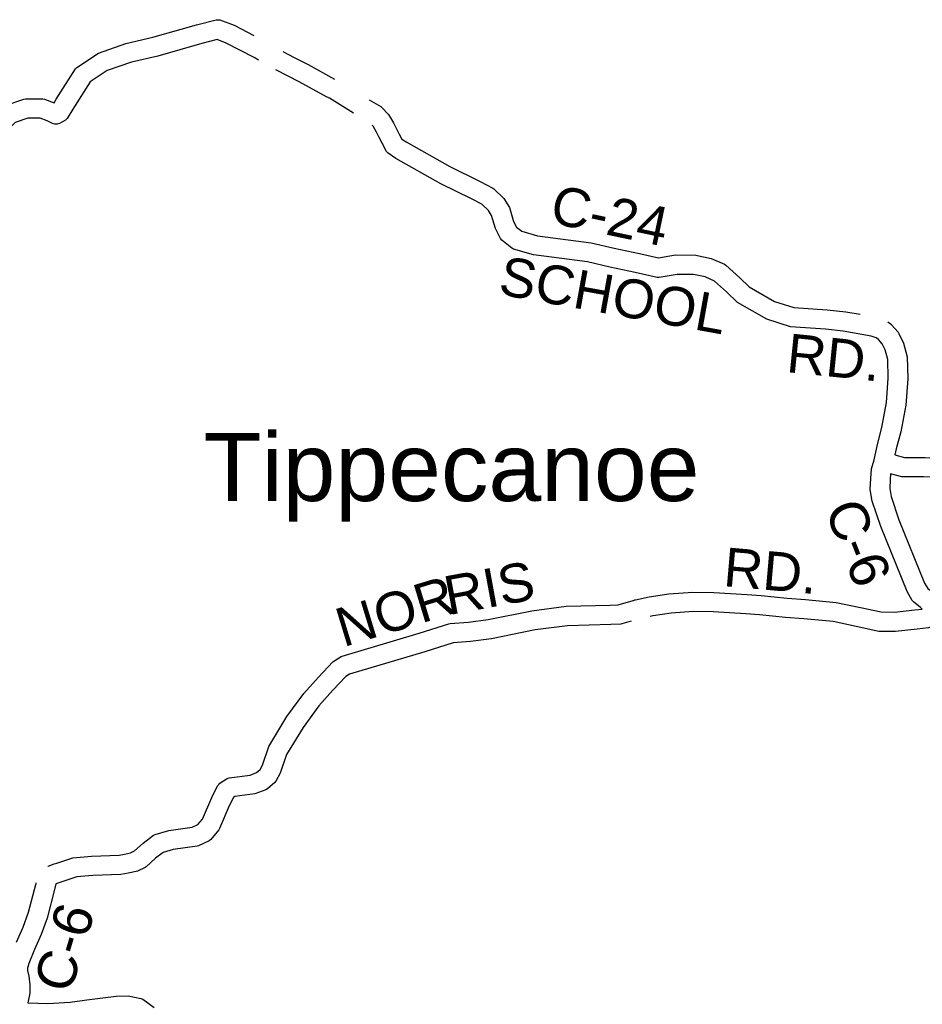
# Model space of a CAD drawing. Header units: feet. Extents: x 2324188 to 2324820, y 186207 to 186678.
# Tile 4 of 41: x 2324251 to 2324288, y 186380 to 186420. Entities that reach past the tile are written whole.
import ezdxf

# ---------------------------------------------------------------- set-up
doc = ezdxf.new("R2010")
doc.units = ezdxf.units.FT
doc.header["$MEASUREMENT"] = 0
for name, color, linetype in [('COUNTY-RD', 7, 'Continuous'), ('MTEXT', 2, 'Continuous'), ('RD_X_Cells', 7, 'Continuous')]:
    doc.layers.add(name, color=color, linetype=linetype)
doc.styles.add('ROAD', font='arial.ttf', dxfattribs={"height": 400})
doc.styles.get("Standard").update_dxf_attribs({"font": 'arial.ttf'})

msp = doc.modelspace()

# ---------------------------------------------------------------- linework, layer by layer
at = {"layer": 'COUNTY-RD'}
msp.add_line((2324286.316, 186407.696), (2324286.167, 186407.799), dxfattribs=at)
at = {"layer": 'RD_X_Cells'}
for points in [[(2324243.847, 186415.606), (2324244.855, 186415.597), (2324248.655, 186415.044), (2324249.192, 186415.001), (2324249.235, 186415.006), (2324249.307, 186415.097), (2324249.936, 186415.933), (2324250.53, 186416.511), (2324250.606, 186416.557), (2324251.324, 186416.794), (2324251.385, 186416.804), (2324252.093, 186416.805), (2324252.163, 186416.793), (2324252.542, 186416.65), (2324252.63, 186416.797), (2324253.404, 186418.016), (2324253.461, 186418.074), (2324254.335, 186418.654), (2324255.444, 186419.037), (2324256.53, 186419.29), (2324258.294, 186419.792), (2324259.078, 186419.994), (2324259.157, 186419.998), (2324259.235, 186419.986)], [(2324259.235, 186419.986), (2324259.807, 186419.775), (2324260.596, 186419.366)], [(2324260.788, 186418.37), (2324260.608, 186418.478), (2324259.49, 186419.057), (2324259.116, 186419.195), (2324258.499, 186419.036), (2324256.727, 186418.531), (2324255.661, 186418.283), (2324254.685, 186417.946), (2324253.998, 186417.491), (2324253.296, 186416.386), (2324253.074, 186416.013), (2324252.998, 186415.941), (2324252.763, 186415.812)], [(2324261.771, 186418.71), (2324262.231, 186418.476)], [(2324262.231, 186418.476), (2324262.796, 186418.188), (2324263.861, 186417.605)], [(2324261.51, 186417.964), (2324261.488, 186417.976)], [(2324264.626, 186416.232), (2324264.626, 186416.232), (2324263.647, 186416.83), (2324263.61, 186416.85), (2324263.598, 186416.854), (2324263.564, 186416.875), (2324263.53, 186416.894), (2324262.43, 186417.496), (2324261.51, 186417.964)], [(2324265.259, 186416.763), (2324265.72, 186416.498), (2324265.764, 186416.463), (2324266.038, 186416.177), (2324266.236, 186415.839), (2324266.464, 186415.383), (2324266.576, 186415.181), (2324266.74, 186415.067), (2324268.503, 186414.072), (2324269.736, 186413.48), (2324270.24, 186413.211), (2324270.285, 186413.178), (2324270.681, 186412.792), (2324270.909, 186412.42), (2324271.078, 186411.865), (2324271.194, 186411.637), (2324271.407, 186411.468), (2324272.042, 186411.281), (2324274.203, 186411.007), (2324275.129, 186410.789), (2324276.156, 186410.569), (2324276.929, 186410.393), (2324277.612, 186410.514), (2324278.423, 186410.508), (2324279.05, 186410.374), (2324279.588, 186410.14), (2324279.642, 186410.105), (2324280.202, 186409.592), (2324280.583, 186409.221), (2324281.607, 186408.638), (2324282.388, 186408.394), (2324283.727, 186408.299), (2324284.476, 186408.221), (2324285.052, 186408.118)], [(2324252.763, 186415.812), (2324252.671, 186415.788), (2324252.576, 186415.786), (2324252.483, 186415.807), (2324252.263, 186415.919), (2324251.987, 186416.022), (2324251.48, 186416.021), (2324250.979, 186415.856), (2324250.526, 186415.415), (2324249.927, 186414.618), (2324249.715, 186414.351), (2324249.632, 186414.289), (2324249.535, 186414.252), (2324249.205, 186414.215), (2324248.567, 186414.265), (2324244.795, 186414.814), (2324243.898, 186414.823), (2324243.31, 186414.659), (2324242.903, 186414.517)], [(2324265.642, 186415.276), (2324265.547, 186415.465), (2324265.408, 186415.702), (2324265.371, 186415.741)], [(2324269.798, 186412.559), (2324269.382, 186412.781), (2324268.141, 186413.378), (2324266.322, 186414.404), (2324266.017, 186414.617), (2324265.958, 186414.683), (2324265.771, 186415.017), (2324265.642, 186415.276)], [(2324256.133, 186386.791), (2324256.553, 186387.11), (2324256.616, 186387.142), (2324257.177, 186387.309), (2324258.117, 186387.436), (2324258.346, 186387.543), (2324258.524, 186387.764), (2324258.901, 186388.634), (2324259.142, 186389.11), (2324259.184, 186389.165), (2324259.235, 186389.213), (2324259.525, 186389.399), (2324259.605, 186389.429), (2324260.448, 186389.542), (2324260.714, 186389.641), (2324260.855, 186389.764), (2324260.949, 186389.934), (2324261.206, 186390.698), (2324261.933, 186391.897), (2324262.613, 186392.822), (2324263.207, 186393.492), (2324263.791, 186394.104), (2324263.83, 186394.136), (2324264.122, 186394.315), (2324264.169, 186394.336), (2324267.266, 186395.256), (2324268.468, 186395.64), (2324268.515, 186395.649), (2324269.259, 186395.699), (2324270.053, 186395.809), (2324271.817, 186396.164), (2324273.193, 186396.344), (2324274.979, 186396.393), (2324275.297, 186396.404), (2324275.9, 186396.579), (2324275.91, 186396.583), (2324275.944, 186396.591), (2324275.972, 186396.6), (2324275.974, 186396.6), (2324275.978, 186396.601), (2324275.989, 186396.602), (2324276.55, 186396.732), (2324277.344, 186396.841), (2324278.311, 186396.919), (2324279.16, 186396.907), (2324280.505, 186396.823), (2324281.068, 186396.775), (2324282.115, 186396.673), (2324282.851, 186396.62), (2324284.091, 186396.502), (2324285.064, 186396.298), (2324285.905, 186396.115), (2324286.443, 186396.108), (2324287.263, 186396.204), (2324287.557, 186396.235), (2324287.495, 186396.297), (2324287.21, 186396.52), (2324287.16, 186396.577), (2324286.951, 186396.937), (2324285.889, 186399.562), (2324285.539, 186400.582), (2324285.467, 186401.054), (2324285.486, 186401.498), (2324285.516, 186401.89), (2324285.62, 186402.254), (2324285.75, 186402.871), (2324285.927, 186403.551), (2324286.116, 186404.563), (2324286.192, 186405.544), (2324286.173, 186406.293), (2324286.07, 186406.682), (2324285.949, 186406.933), (2324285.794, 186407.105), (2324285.707, 186407.166), (2324285.496, 186407.243), (2324284.367, 186407.445), (2324283.659, 186407.519), (2324282.241, 186407.62), (2324281.293, 186407.916), (2324280.109, 186408.59), (2324279.664, 186409.023), (2324279.186, 186409.461), (2324278.809, 186409.625), (2324278.337, 186409.726), (2324277.678, 186409.73), (2324276.949, 186409.602), (2324276.871, 186409.604), (2324275.987, 186409.804), (2324274.957, 186410.025), (2324274.063, 186410.236), (2324271.882, 186410.513), (2324271.077, 186410.749), (2324271.01, 186410.784), (2324270.607, 186411.104), (2324270.553, 186411.169), (2324270.349, 186411.572), (2324270.19, 186412.096), (2324270.065, 186412.3), (2324269.798, 186412.559)], [(2324286.316, 186407.696), (2324286.316, 186407.696), (2324286.588, 186407.394), (2324286.618, 186407.348), (2324286.808, 186406.954), (2324286.954, 186406.405), (2324286.975, 186405.523), (2324286.893, 186404.461), (2324286.691, 186403.381), (2324286.513, 186402.691), (2324286.461, 186402.446), (2324286.844, 186402.35), (2324287.583, 186402.342), (2324287.583, 186402.342), (2324287.617, 186402.342), (2324287.673, 186402.341), (2324287.673, 186402.341), (2324289.305, 186402.322)], [(2324289.276, 186401.539), (2324287.606, 186401.559), (2324286.742, 186401.568), (2324286.285, 186401.683), (2324286.268, 186401.452), (2324286.252, 186401.096), (2324286.302, 186400.769), (2324286.622, 186399.836), (2324287.655, 186397.282), (2324287.78, 186397.068), (2324288.018, 186396.883), (2324288.228, 186396.668), (2324288.268, 186396.608), (2324288.422, 186396.254), (2324288.438, 186396.168), (2324288.434, 186396.08), (2324288.411, 186395.995), (2324288.289, 186395.764), (2324288.24, 186395.704), (2324288.181, 186395.655), (2324287.888, 186395.497), (2324287.815, 186395.475)], [(2324276.714, 186395.964), (2324276.692, 186395.961), (2324276.584, 186395.936)], [(2324287.815, 186395.475), (2324287.35, 186395.426), (2324286.484, 186395.325), (2324285.816, 186395.333), (2324284.9, 186395.533), (2324283.974, 186395.726), (2324282.786, 186395.84), (2324282.049, 186395.892), (2324280.997, 186395.995), (2324280.448, 186396.042), (2324279.13, 186396.124), (2324278.337, 186396.136), (2324277.429, 186396.062), (2324276.714, 186395.964)], [(2324275.444, 186395.632), (2324275.397, 186395.624), (2324275.004, 186395.611), (2324273.255, 186395.563), (2324271.946, 186395.391), (2324270.184, 186395.037), (2324269.339, 186394.92), (2324268.638, 186394.872), (2324267.497, 186394.508), (2324264.466, 186393.607), (2324264.305, 186393.508), (2324263.783, 186392.962), (2324263.223, 186392.329), (2324262.584, 186391.462), (2324261.921, 186390.366), (2324261.668, 186389.617), (2324261.49, 186389.295), (2324261.447, 186389.242), (2324261.147, 186388.981), (2324261.086, 186388.944), (2324260.639, 186388.778), (2324259.839, 186388.67), (2324259.777, 186388.63), (2324259.61, 186388.301), (2324259.211, 186387.38), (2324259.183, 186387.334), (2324258.87, 186386.946), (2324258.799, 186386.89), (2324258.367, 186386.689), (2324258.31, 186386.672), (2324257.343, 186386.541), (2324256.942, 186386.422), (2324256.633, 186386.187), (2324256.255, 186385.846), (2324256.212, 186385.816), (2324255.908, 186385.664), (2324255.858, 186385.646), (2324255.53, 186385.581), (2324255.241, 186385.533), (2324254.109, 186385.493), (2324253.46, 186385.433), (2324252.899, 186385.251), (2324252.616, 186385.152), (2324252.575, 186384.979), (2324252.266, 186383.775), (2324252.022, 186383.114), (2324251.755, 186382.5), (2324251.525, 186381.946), (2324251.476, 186381.748), (2324251.474, 186381.659), (2324251.526, 186381.429), (2324251.567, 186381.085), (2324251.562, 186380.749), (2324251.485, 186380.359), (2324252.288, 186380.328), (2324253.198, 186380.376), (2324253.863, 186380.475), (2324255.051, 186380.627), (2324255.529, 186380.637), (2324256.044, 186380.535), (2324256.12, 186380.502), (2324256.581, 186380.174)], [(2324275.817, 186395.74), (2324275.444, 186395.632)], [(2324252.549, 186385.958), (2324252.649, 186385.993), (2324253.302, 186386.205), (2324254.059, 186386.275), (2324255.163, 186386.313), (2324255.389, 186386.351), (2324255.627, 186386.399), (2324255.789, 186386.48), (2324256.133, 186386.791)], [(2324252.293, 186385.873), (2324252.299, 186385.871), (2324252.549, 186385.958)], [(2324251.034, 186382.806), (2324251.296, 186383.406), (2324251.518, 186384.008), (2324251.806, 186385.129)], [(2324251.806, 186385.129), (2324251.815, 186385.166), (2324251.822, 186385.194)]]:
    msp.add_lwpolyline(points, dxfattribs=at)

# ---------------------------------------------------------------- texts
at = {"layer": 'MTEXT'}
msp.add_text('Tippecanoe', height=2.7402, dxfattribs=at).set_placement((2324258.574, 186400.589))
at = {"layer": 'RD_X_Cells', "style": 'ROAD'}
for s, rotation, p in [('C-24', 348.1664, (2324272.483, 186411.821)), ('SCHOOL', 349.8135, (2324270.416, 186408.936)), ('RD.', 354.1928, (2324282.043, 186405.792)), ('C-6', 291.4311, (2324283.61, 186400.267)), ('RD.', 355.0103, (2324279.503, 186397.163)), ('RIS', 10.5076, (2324268.444, 186395.983)), ('NOR', 17.0129, (2324264.208, 186394.689)), ('C-6', 73.3999, (2324253.199, 186380.679))]:
    msp.add_text(s, height=1.5658, rotation=rotation, dxfattribs=at).set_placement(p)

doc.saveas('drawing.dxf')
